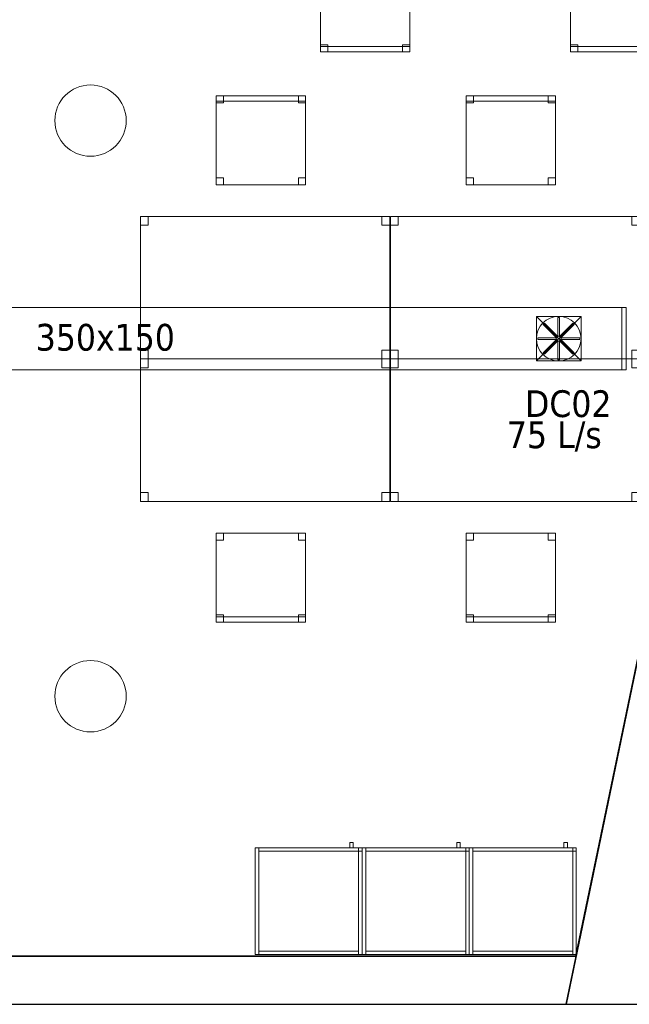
# Model space of a CAD drawing. Header units: metres. Extents: x 397.7 to 427.5, y 12.6 to 28.4.
# Tile 115 of 124: x 420.6 to 424, y 12.8 to 18.4. Entities that reach past the tile are written whole.
import ezdxf

# ---------------------------------------------------------------- set-up
doc = ezdxf.new("R2010")
doc.units = ezdxf.units.M
doc.layers.add('01_SUELOS', color=7, linetype='Continuous', lineweight=25, true_color=0x007f00)
for name, color, linetype, lineweight in [('02_MOBILIARIO', 7, 'Continuous', 18), ('A-COLS-____-MCUT', 7, 'Continuous', 18), ('A-COLS-____-OTLN', 7, 'Continuous', 18), ('A-DETL-____-MBND', 7, 'Continuous', 18), ('A-DETL-GENF-OTLN', 7, 'Continuous', 18), ('A-WALL-____-MCUT', 7, 'Continuous', 25), ('A-WALL-____-OTLN', 7, 'Continuous', 25), ('M-HVAC-CDFF-IDEN', 7, 'Continuous', 30), ('M-HVAC-DUCT-IDEN', 7, 'Continuous', 30), ('M-HVAC-DUCT-OTLN', 7, 'Continuous', 18)]:
    doc.layers.add(name, color=color, linetype=linetype, lineweight=lineweight)
doc.styles.add('Tahoma_2', font='tahoma.ttf', dxfattribs={"height": 0.15})

# ---------------------------------------------------------------- blocks, each defined once
blk = doc.blocks.new('Family - Cadira d_Oficina_P5-151245-08_CLI_AIRE_P5')
at = {"layer": 'A-DETL-____-MBND', "color": 253, "true_color": 0xaaaaaa}
for p, q in [((0, 0), (0, 0.5)), ((0, 0.5), (0.5, 0.5)), ((0, 0.5), (0, 0)), ((0.5, 0.5), (0, 0.5)), ((0, 0.5), (0.04, 0.5)), ((0, 0.46), (0, 0.5)), ((0.04, 0.5), (0, 0.5)), ((0, 0.5), (0, 0.46)), ((0.04, 0.5), (0.04, 0.46)), ((0.04, 0.46), (0.04, 0.5)), ((0.46, 0.5), (0.5, 0.5)), ((0.46, 0.46), (0.46, 0.5)), ((0.5, 0.5), (0.46, 0.5)), ((0.46, 0.5), (0.46, 0.46)), ((0.5, 0.5), (0.5, 0)), ((0.5, 0), (0.5, 0.5)), ((0.5, 0.5), (0.5, 0.46)), ((0.5, 0.46), (0.5, 0.5)), ((0.04, 0.46), (0, 0.46)), ((0, 0.46), (0.04, 0.46)), ((0.5, 0.46), (0.46, 0.46)), ((0.46, 0.46), (0.5, 0.46)), ((0, 0.04), (0.04, 0.04)), ((0, 0), (0, 0.04)), ((0.04, 0.04), (0, 0.04)), ((0, 0.04), (0, 0)), ((0, 0.03), (0.5, 0.03)), ((0, 0), (0, 0.03)), ((0.5, 0.03), (0, 0.03)), ((0, 0.03), (0, 0)), ((0.5, 0), (0, 0)), ((0, 0), (0.5, 0)), ((0.5, 0), (0, 0)), ((0, 0), (0.5, 0)), ((0.04, 0), (0, 0)), ((0, 0), (0.04, 0)), ((0.04, 0.04), (0.04, 0)), ((0.04, 0), (0.04, 0.04)), ((0.46, 0.04), (0.5, 0.04)), ((0.46, 0), (0.46, 0.04)), ((0.5, 0.04), (0.46, 0.04)), ((0.46, 0.04), (0.46, 0)), ((0.5, 0), (0.46, 0)), ((0.5, 0.04), (0.5, 0)), ((0.5, 0), (0.5, 0.04)), ((0.5, 0.03), (0.5, 0)), ((0.5, 0), (0.5, 0.03)), ((0.46, 0), (0.5, 0))]:
    blk.add_line(p, q, dxfattribs=at)
blk = doc.blocks.new('Family - Mur P5-151247-08_CLI_AIRE_P5')
at = {"layer": 'A-WALL-____-MCUT', "color": 253, "true_color": 0xaaaaaa}
for p, q in [((25.4725, 0.27), (0.0535, 0.27)), ((25.4166, 0), (25.4725, 0.27)), ((0, 0), (25.4166, 0))]:
    blk.add_line(p, q, dxfattribs=at)
at = {"layer": 'A-WALL-____-OTLN', "color": 253, "true_color": 0xaaaaaa}
for p, q in [((25.4725, 0.27), (0.0535, 0.27)), ((25.4166, 0), (25.4725, 0.27)), ((0, 0), (25.4166, 0))]:
    blk.add_line(p, q, dxfattribs=at)
at = {"layer": 'A-WALL-____-OTLN', "color": 253, "lineweight": 18, "true_color": 0xaaaaaa}
blk.add_line((0, 0), (25.4166, 0), dxfattribs=at)
blk = doc.blocks.new('Family - Cadira d_Oficina_P5-151278-08_CLI_AIRE_P5')
at = {"layer": 'A-DETL-____-MBND', "color": 253, "true_color": 0xaaaaaa}
for p, q in [((0, 0.47), (0, 0.5)), ((0, 0.5), (0.5, 0.5)), ((0, 0.5), (0, 0.47)), ((0.5, 0.5), (0, 0.5)), ((0, 0.46), (0, 0.5)), ((0, 0.5), (0.04, 0.5)), ((0, 0.5), (0, 0.46)), ((0.04, 0.5), (0, 0.5)), ((0, 0), (0, 0.5)), ((0, 0.5), (0.5, 0.5)), ((0.5, 0.5), (0, 0.5)), ((0, 0.5), (0, 0)), ((0.04, 0.5), (0.04, 0.46)), ((0.04, 0.46), (0.04, 0.5)), ((0.46, 0.46), (0.46, 0.5)), ((0.46, 0.5), (0.5, 0.5)), ((0.46, 0.5), (0.46, 0.46)), ((0.5, 0.5), (0.46, 0.5)), ((0.5, 0.5), (0.5, 0.47)), ((0.5, 0.47), (0.5, 0.5)), ((0.5, 0.5), (0.5, 0)), ((0.5, 0), (0.5, 0.5)), ((0.5, 0.5), (0.5, 0.46)), ((0.5, 0.46), (0.5, 0.5)), ((0.5, 0.47), (0, 0.47)), ((0, 0.47), (0.5, 0.47)), ((0.04, 0.46), (0, 0.46)), ((0, 0.46), (0.04, 0.46)), ((0.5, 0.46), (0.46, 0.46)), ((0.46, 0.46), (0.5, 0.46)), ((0, 0), (0, 0.04)), ((0, 0.04), (0.04, 0.04)), ((0, 0.04), (0, 0)), ((0.04, 0.04), (0, 0.04)), ((0.5, 0), (0, 0)), ((0.04, 0), (0, 0)), ((0, 0), (0.04, 0)), ((0.04, 0.04), (0.04, 0)), ((0.04, 0), (0.04, 0.04)), ((0.46, 0), (0.46, 0.04)), ((0.46, 0.04), (0.5, 0.04)), ((0.46, 0.04), (0.46, 0)), ((0.5, 0.04), (0.46, 0.04)), ((0.5, 0), (0.46, 0)), ((0.46, 0), (0.5, 0)), ((0.5, 0.04), (0.5, 0)), ((0.5, 0), (0.5, 0.04)), ((0, 0), (0.5, 0))]:
    blk.add_line(p, q, dxfattribs=at)
blk = doc.blocks.new('Family - Taula 140X80_P5-151301-08_CLI_AIRE_P5')
at = {"layer": 'A-DETL-____-MBND', "color": 253, "true_color": 0xaaaaaa}
for p, q in [((0, 0.8001), (0.0437, 0.8001)), ((0, 0.7501), (0, 0.8001)), ((0.0437, 0.8001), (0, 0.8001)), ((0, 0.8001), (0, 0.7501)), ((0, 0.8001), (1.3973, 0.8001)), ((0, 0), (0, 0.8001)), ((1.3973, 0.8001), (0, 0.8001)), ((0, 0.8001), (0, 0)), ((0.0437, 0.8001), (0.0437, 0.7501)), ((0.0437, 0.7501), (0.0437, 0.8001)), ((1.3536, 0.8001), (1.3973, 0.8001)), ((1.3536, 0.7501), (1.3536, 0.8001)), ((1.3973, 0.8001), (1.3536, 0.8001)), ((1.3536, 0.8001), (1.3536, 0.7501)), ((1.3973, 0.8001), (1.3973, 0.7501)), ((1.3973, 0.7501), (1.3973, 0.8001)), ((1.3973, 0.8001), (1.3973, 0)), ((1.3973, 0), (1.3973, 0.8001)), ((0.0437, 0.7501), (0, 0.7501)), ((0, 0.7501), (0.0437, 0.7501)), ((1.3973, 0.7501), (1.3536, 0.7501)), ((1.3536, 0.7501), (1.3973, 0.7501)), ((0, 0.05), (0.0437, 0.05)), ((0, 0), (0, 0.05)), ((0.0437, 0.05), (0, 0.05)), ((0, 0.05), (0, 0)), ((0.0437, 0), (0, 0)), ((0, 0), (0.0437, 0)), ((0, 0), (1.3973, 0)), ((0.0437, 0.05), (0.0437, 0)), ((0.0437, 0), (0.0437, 0.05)), ((1.3536, 0.05), (1.3973, 0.05)), ((1.3536, 0), (1.3536, 0.05)), ((1.3973, 0.05), (1.3536, 0.05)), ((1.3536, 0.05), (1.3536, 0)), ((1.3973, 0), (1.3536, 0)), ((1.3536, 0), (1.3973, 0)), ((1.3973, 0.05), (1.3973, 0)), ((1.3973, 0), (1.3973, 0.05)), ((1.3973, 0), (0, 0))]:
    blk.add_line(p, q, dxfattribs=at)
blk = doc.blocks.new('Family - Cadira d_Oficina_P5-151303-08_CLI_AIRE_P5')
at = {"layer": 'A-DETL-____-MBND', "color": 253, "true_color": 0xaaaaaa}
for p, q in [((0, 0.5), (0.04, 0.5)), ((0, 0.46), (0, 0.5)), ((0.04, 0.5), (0, 0.5)), ((0, 0.5), (0, 0.46)), ((0, 0), (0, 0.5)), ((0, 0.5), (0.5, 0.5)), ((0, 0.5), (0, 0)), ((0.5, 0.5), (0, 0.5)), ((0.04, 0.5), (0.04, 0.46)), ((0.04, 0.46), (0.04, 0.5)), ((0.46, 0.5), (0.5, 0.5)), ((0.46, 0.46), (0.46, 0.5)), ((0.5, 0.5), (0.46, 0.5)), ((0.46, 0.5), (0.46, 0.46)), ((0.5, 0.5), (0.5, 0.46)), ((0.5, 0.46), (0.5, 0.5)), ((0.5, 0.5), (0.5, 0)), ((0.5, 0), (0.5, 0.5)), ((0.04, 0.46), (0, 0.46)), ((0, 0.46), (0.04, 0.46)), ((0.5, 0.46), (0.46, 0.46)), ((0.46, 0.46), (0.5, 0.46)), ((0, 0.04), (0.04, 0.04)), ((0, 0), (0, 0.04)), ((0.04, 0.04), (0, 0.04)), ((0, 0.04), (0, 0)), ((0, 0.03), (0.5, 0.03)), ((0, 0), (0, 0.03)), ((0.5, 0.03), (0, 0.03)), ((0, 0.03), (0, 0)), ((0.04, 0), (0, 0)), ((0, 0), (0.04, 0)), ((0.5, 0), (0, 0)), ((0, 0), (0.5, 0)), ((0.5, 0), (0, 0)), ((0, 0), (0.5, 0)), ((0.04, 0.04), (0.04, 0)), ((0.04, 0), (0.04, 0.04)), ((0.46, 0.04), (0.5, 0.04)), ((0.46, 0), (0.46, 0.04)), ((0.5, 0.04), (0.46, 0.04)), ((0.46, 0.04), (0.46, 0)), ((0.46, 0), (0.5, 0)), ((0.5, 0.04), (0.5, 0)), ((0.5, 0), (0.5, 0.04)), ((0.5, 0.03), (0.5, 0)), ((0.5, 0), (0.5, 0.03)), ((0.5, 0), (0.46, 0))]:
    blk.add_line(p, q, dxfattribs=at)
blk = doc.blocks.new('Family - Façana sur-est P5-151323-08_CLI_AIRE_P5')
at = {"layer": 'A-WALL-____-MCUT', "color": 253, "true_color": 0xaaaaaa}
for p, q in [((1.7018, 0.62), (-0.1284, 0.62)), ((-0.1284, 0.62), (0, 0))]:
    blk.add_line(p, q, dxfattribs=at)
at = {"layer": 'A-WALL-____-OTLN', "color": 253, "true_color": 0xaaaaaa}
for p, q in [((5.8626, 0.62), (-0.1284, 0.62)), ((-0.1284, 0.62), (0, 0))]:
    blk.add_line(p, q, dxfattribs=at)
blk = doc.blocks.new('Family - Taula 140X80_P5-151368-08_CLI_AIRE_P5')
at = {"layer": 'A-DETL-____-MBND', "color": 253, "true_color": 0xaaaaaa}
for p, q in [((0, 0), (0, 0.8001)), ((0, 0.8001), (1.3973, 0.8001)), ((1.3973, 0.8001), (0, 0.8001)), ((0, 0.8001), (0, 0)), ((0, 0.7501), (0, 0.8001)), ((0, 0.8001), (0.0437, 0.8001)), ((0.0437, 0.8001), (0, 0.8001)), ((0, 0.8001), (0, 0.7501)), ((0.0437, 0.8001), (0.0437, 0.7501)), ((0.0437, 0.7501), (0.0437, 0.8001)), ((1.3536, 0.7501), (1.3536, 0.8001)), ((1.3536, 0.8001), (1.3973, 0.8001)), ((1.3973, 0.8001), (1.3536, 0.8001)), ((1.3536, 0.8001), (1.3536, 0.7501)), ((1.3973, 0.8001), (1.3973, 0.7501)), ((1.3973, 0.7501), (1.3973, 0.8001)), ((1.3973, 0.8001), (1.3973, 0)), ((1.3973, 0), (1.3973, 0.8001)), ((0.0437, 0.7501), (0, 0.7501)), ((0, 0.7501), (0.0437, 0.7501)), ((1.3973, 0.7501), (1.3536, 0.7501)), ((1.3536, 0.7501), (1.3973, 0.7501)), ((0, 0), (0, 0.05)), ((0, 0.05), (0.0437, 0.05)), ((0.0437, 0.05), (0, 0.05)), ((0, 0.05), (0, 0)), ((1.3973, 0), (0, 0)), ((0, 0), (1.3973, 0)), ((0.0437, 0), (0, 0)), ((0, 0), (0.0437, 0)), ((0.0437, 0.05), (0.0437, 0)), ((0.0437, 0), (0.0437, 0.05)), ((1.3536, 0), (1.3536, 0.05)), ((1.3536, 0.05), (1.3973, 0.05)), ((1.3973, 0.05), (1.3536, 0.05)), ((1.3536, 0.05), (1.3536, 0)), ((1.3973, 0), (1.3536, 0)), ((1.3536, 0), (1.3973, 0)), ((1.3973, 0.05), (1.3973, 0)), ((1.3973, 0), (1.3973, 0.05))]:
    blk.add_line(p, q, dxfattribs=at)
blk = doc.blocks.new('Family - Taula 140X80_P5-151380-08_CLI_AIRE_P5')
at = {"layer": 'A-DETL-____-MBND', "color": 253, "true_color": 0xaaaaaa}
for p, q in [((0, 0.8001), (1.3973, 0.8001)), ((0, 0), (0, 0.8001)), ((1.3973, 0.8001), (0, 0.8001)), ((0, 0.8001), (0, 0)), ((0, 0.8001), (0.0437, 0.8001)), ((0, 0.7501), (0, 0.8001)), ((0.0437, 0.8001), (0, 0.8001)), ((0, 0.8001), (0, 0.7501)), ((0.0437, 0.8001), (0.0437, 0.7501)), ((0.0437, 0.7501), (0.0437, 0.8001)), ((1.3536, 0.8001), (1.3973, 0.8001)), ((1.3536, 0.7501), (1.3536, 0.8001)), ((1.3973, 0.8001), (1.3536, 0.8001)), ((1.3536, 0.8001), (1.3536, 0.7501)), ((1.3973, 0.8001), (1.3973, 0)), ((1.3973, 0), (1.3973, 0.8001)), ((1.3973, 0.8001), (1.3973, 0.7501)), ((1.3973, 0.7501), (1.3973, 0.8001)), ((0.0437, 0.7501), (0, 0.7501)), ((0, 0.7501), (0.0437, 0.7501)), ((1.3973, 0.7501), (1.3536, 0.7501)), ((1.3536, 0.7501), (1.3973, 0.7501)), ((0, 0.05), (0.0437, 0.05)), ((0, 0), (0, 0.05)), ((0.0437, 0.05), (0, 0.05)), ((0, 0.05), (0, 0)), ((0.0437, 0), (0, 0)), ((0, 0), (0.0437, 0)), ((0, 0), (1.3973, 0)), ((0.0437, 0.05), (0.0437, 0)), ((0.0437, 0), (0.0437, 0.05)), ((1.3536, 0.05), (1.3973, 0.05)), ((1.3536, 0), (1.3536, 0.05)), ((1.3973, 0.05), (1.3536, 0.05)), ((1.3536, 0.05), (1.3536, 0)), ((1.3973, 0), (1.3536, 0)), ((1.3536, 0), (1.3973, 0)), ((1.3973, 0.05), (1.3973, 0)), ((1.3973, 0), (1.3973, 0.05)), ((1.3973, 0), (0, 0))]:
    blk.add_line(p, q, dxfattribs=at)
blk = doc.blocks.new('Family - Cadira d_Oficina_P5-151424-08_CLI_AIRE_P5')
at = {"layer": 'A-DETL-____-MBND', "color": 253, "true_color": 0xaaaaaa}
for p, q in [((0, 0), (0, 0.5)), ((0, 0.5), (0.5, 0.5)), ((0, 0.5), (0, 0)), ((0.5, 0.5), (0, 0.5)), ((0, 0.5), (0.04, 0.5)), ((0, 0.46), (0, 0.5)), ((0.04, 0.5), (0, 0.5)), ((0, 0.5), (0, 0.46)), ((0.04, 0.5), (0.04, 0.46)), ((0.04, 0.46), (0.04, 0.5)), ((0.46, 0.5), (0.5, 0.5)), ((0.46, 0.46), (0.46, 0.5)), ((0.5, 0.5), (0.46, 0.5)), ((0.46, 0.5), (0.46, 0.46)), ((0.5, 0.5), (0.5, 0.46)), ((0.5, 0.46), (0.5, 0.5)), ((0.5, 0.5), (0.5, 0)), ((0.5, 0), (0.5, 0.5)), ((0.04, 0.46), (0, 0.46)), ((0, 0.46), (0.04, 0.46)), ((0.5, 0.46), (0.46, 0.46)), ((0.46, 0.46), (0.5, 0.46)), ((0, 0.04), (0.04, 0.04)), ((0, 0), (0, 0.04)), ((0.04, 0.04), (0, 0.04)), ((0, 0.04), (0, 0)), ((0, 0.03), (0.5, 0.03)), ((0, 0), (0, 0.03)), ((0.5, 0.03), (0, 0.03)), ((0, 0.03), (0, 0)), ((0.04, 0), (0, 0)), ((0, 0), (0.04, 0)), ((0.5, 0), (0, 0)), ((0, 0), (0.5, 0)), ((0.5, 0), (0, 0)), ((0, 0), (0.5, 0)), ((0.04, 0.04), (0.04, 0)), ((0.04, 0), (0.04, 0.04)), ((0.46, 0.04), (0.5, 0.04)), ((0.46, 0), (0.46, 0.04)), ((0.5, 0.04), (0.46, 0.04)), ((0.46, 0.04), (0.46, 0)), ((0.5, 0), (0.46, 0)), ((0.5, 0.04), (0.5, 0)), ((0.5, 0), (0.5, 0.04)), ((0.5, 0.03), (0.5, 0)), ((0.5, 0), (0.5, 0.03)), ((0.46, 0), (0.5, 0))]:
    blk.add_line(p, q, dxfattribs=at)
blk = doc.blocks.new('Family - Armai 60x60x60_P5-151428-08_CLI_AIRE_P5')
at = {"layer": 'A-DETL-____-MBND', "color": 253, "true_color": 0xaaaaaa}
for p, q in [((0.53, 0.6), (0.53, 0.63)), ((0.53, 0.63), (0.53, 0.6)), ((0.53, 0.63), (0.55, 0.63)), ((0.55, 0.63), (0.53, 0.63)), ((0.55, 0.63), (0.55, 0.6)), ((0.55, 0.63), (0.55, 0.6)), ((0, 0.6), (0.6, 0.6)), ((0.6, 0.6), (0, 0.6)), ((0, 0), (0, 0.6)), ((0, 0.6), (0, 0)), ((0, 0.6), (0.6, 0.6)), ((0.6, 0.6), (0, 0.6)), ((0, 0), (0, 0.6)), ((0, 0.6), (0, 0)), ((0, 0.6), (0.02, 0.6)), ((0.02, 0.6), (0, 0.6)), ((0, 0), (0, 0.6)), ((0, 0.6), (0, 0)), ((0.02, 0.6), (0.02, 0)), ((0.02, 0), (0.02, 0.6)), ((0.02, 0.58), (0.02, 0.6)), ((0.02, 0.6), (0.02, 0.58)), ((0.02, 0.6), (0.58, 0.6)), ((0.58, 0.6), (0.02, 0.6)), ((0.58, 0.58), (0.02, 0.58)), ((0.02, 0.58), (0.58, 0.58)), ((0.55, 0.6), (0.53, 0.6)), ((0.53, 0.6), (0.55, 0.6)), ((0.58, 0.58), (0.58, 0.6)), ((0.58, 0.6), (0.6, 0.6)), ((0.58, 0.58), (0.58, 0.6)), ((0.6, 0.6), (0.58, 0.6)), ((0.58, 0.6), (0.6, 0.6)), ((0.6, 0.6), (0.58, 0.6)), ((0.58, 0), (0.58, 0.6)), ((0.58, 0.6), (0.58, 0)), ((0.58, 0.6), (0.58, 0.58)), ((0.58, 0.6), (0.58, 0.58)), ((0.6, 0.58), (0.58, 0.58)), ((0.58, 0.58), (0.6, 0.58)), ((0.6, 0.6), (0.6, 0)), ((0.6, 0), (0.6, 0.6)), ((0.6, 0.58), (0.6, 0.6)), ((0.6, 0.6), (0.6, 0.58)), ((0.6, 0.6), (0.6, 0)), ((0.6, 0), (0.6, 0.6)), ((0.6, 0.6), (0.6, 0)), ((0.6, 0), (0.6, 0.6)), ((0.6, 0), (0, 0)), ((0, 0), (0.6, 0)), ((0.6, 0), (0, 0)), ((0, 0), (0.6, 0)), ((0.02, 0), (0, 0)), ((0.02, 0), (0, 0)), ((0.02, 0), (0.02, 0.02)), ((0.02, 0.02), (0.02, 0)), ((0.02, 0.02), (0.58, 0.02)), ((0.58, 0.02), (0.02, 0.02)), ((0.58, 0), (0.02, 0)), ((0.02, 0), (0.58, 0)), ((0.58, 0.02), (0.58, 0)), ((0.58, 0.02), (0.58, 0)), ((0.6, 0), (0.58, 0)), ((0.6, 0), (0.58, 0))]:
    blk.add_line(p, q, dxfattribs=at)
blk = doc.blocks.new('Family - Taula 140X80_P5-151452-08_CLI_AIRE_P5')
at = {"layer": 'A-DETL-____-MBND', "color": 253, "true_color": 0xaaaaaa}
for p, q in [((0, 0), (0, 0.8001)), ((0, 0.8001), (1.3973, 0.8001)), ((1.3973, 0.8001), (0, 0.8001)), ((0, 0.8001), (0, 0)), ((0, 0.7501), (0, 0.8001)), ((0, 0.8001), (0.0437, 0.8001)), ((0.0437, 0.8001), (0, 0.8001)), ((0, 0.8001), (0, 0.7501)), ((0.0437, 0.8001), (0.0437, 0.7501)), ((0.0437, 0.7501), (0.0437, 0.8001)), ((1.3536, 0.7501), (1.3536, 0.8001)), ((1.3536, 0.8001), (1.3973, 0.8001)), ((1.3973, 0.8001), (1.3536, 0.8001)), ((1.3536, 0.8001), (1.3536, 0.7501)), ((1.3973, 0.8001), (1.3973, 0.7501)), ((1.3973, 0.7501), (1.3973, 0.8001)), ((1.3973, 0.8001), (1.3973, 0)), ((1.3973, 0), (1.3973, 0.8001)), ((0.0437, 0.7501), (0, 0.7501)), ((0, 0.7501), (0.0437, 0.7501)), ((1.3973, 0.7501), (1.3536, 0.7501)), ((1.3536, 0.7501), (1.3973, 0.7501)), ((0, 0), (0, 0.05)), ((0, 0.05), (0.0437, 0.05)), ((0.0437, 0.05), (0, 0.05)), ((0, 0.05), (0, 0)), ((1.3973, 0), (0, 0)), ((0, 0), (1.3973, 0)), ((0.0437, 0), (0, 0)), ((0, 0), (0.0437, 0)), ((0.0437, 0.05), (0.0437, 0)), ((0.0437, 0), (0.0437, 0.05)), ((1.3536, 0), (1.3536, 0.05)), ((1.3536, 0.05), (1.3973, 0.05)), ((1.3973, 0.05), (1.3536, 0.05)), ((1.3536, 0.05), (1.3536, 0)), ((1.3973, 0), (1.3536, 0)), ((1.3536, 0), (1.3973, 0)), ((1.3973, 0.05), (1.3973, 0)), ((1.3973, 0), (1.3973, 0.05))]:
    blk.add_line(p, q, dxfattribs=at)
blk = doc.blocks.new('Family - Pilar P5-151517-08_CLI_AIRE_P5')
at = {"layer": 'A-COLS-____-MCUT', "color": 253, "true_color": 0xaaaaaa}
for start, end in [(360, 180), (180, 360)]:
    blk.add_arc((0.2, 0.2), 0.2, start, end, dxfattribs=at)
at = {"layer": 'A-COLS-____-OTLN', "color": 253, "true_color": 0xaaaaaa}
for start, end in [(360, 180), (180, 360)]:
    blk.add_arc((0.2, 0.2), 0.2, start, end, dxfattribs=at)
blk = doc.blocks.new('Family - Cadira d_Oficina_P5-151540-08_CLI_AIRE_P5')
at = {"layer": 'A-DETL-____-MBND', "color": 253, "true_color": 0xaaaaaa}
for p, q in [((0, 0.5), (0.04, 0.5)), ((0, 0.46), (0, 0.5)), ((0.04, 0.5), (0, 0.5)), ((0, 0.5), (0, 0.46)), ((0, 0), (0, 0.5)), ((0, 0.5), (0.5, 0.5)), ((0, 0.5), (0, 0)), ((0.5, 0.5), (0, 0.5)), ((0.04, 0.5), (0.04, 0.46)), ((0.04, 0.46), (0.04, 0.5)), ((0.46, 0.5), (0.5, 0.5)), ((0.46, 0.46), (0.46, 0.5)), ((0.5, 0.5), (0.46, 0.5)), ((0.46, 0.5), (0.46, 0.46)), ((0.5, 0.5), (0.5, 0.46)), ((0.5, 0.46), (0.5, 0.5)), ((0.5, 0.5), (0.5, 0)), ((0.5, 0), (0.5, 0.5)), ((0.04, 0.46), (0, 0.46)), ((0, 0.46), (0.04, 0.46)), ((0.5, 0.46), (0.46, 0.46)), ((0.46, 0.46), (0.5, 0.46)), ((0, 0.04), (0.04, 0.04)), ((0, 0), (0, 0.04)), ((0.04, 0.04), (0, 0.04)), ((0, 0.04), (0, 0)), ((0, 0.03), (0.5, 0.03)), ((0, 0), (0, 0.03)), ((0.5, 0.03), (0, 0.03)), ((0, 0.03), (0, 0)), ((0.04, 0), (0, 0)), ((0, 0), (0.04, 0)), ((0.5, 0), (0, 0)), ((0, 0), (0.5, 0)), ((0.5, 0), (0, 0)), ((0, 0), (0.5, 0)), ((0.04, 0.04), (0.04, 0)), ((0.04, 0), (0.04, 0.04)), ((0.46, 0.04), (0.5, 0.04)), ((0.46, 0), (0.46, 0.04)), ((0.5, 0.04), (0.46, 0.04)), ((0.46, 0.04), (0.46, 0)), ((0.46, 0), (0.5, 0)), ((0.5, 0.04), (0.5, 0)), ((0.5, 0), (0.5, 0.04)), ((0.5, 0.03), (0.5, 0)), ((0.5, 0), (0.5, 0.03)), ((0.5, 0), (0.46, 0))]:
    blk.add_line(p, q, dxfattribs=at)
blk = doc.blocks.new('Family - Cadira d_Oficina_P5-151698-08_CLI_AIRE_P5')
at = {"layer": 'A-DETL-____-MBND', "color": 253, "true_color": 0xaaaaaa}
for p, q in [((0, 0.46), (0, 0.5)), ((0, 0.5), (0.04, 0.5)), ((0, 0.5), (0, 0.46)), ((0.04, 0.5), (0, 0.5)), ((0, 0), (0, 0.5)), ((0, 0.5), (0.5, 0.5)), ((0.5, 0.5), (0, 0.5)), ((0, 0.5), (0, 0)), ((0, 0.47), (0, 0.5)), ((0, 0.5), (0.5, 0.5)), ((0, 0.5), (0, 0.47)), ((0.5, 0.5), (0, 0.5)), ((0.04, 0.5), (0.04, 0.46)), ((0.04, 0.46), (0.04, 0.5)), ((0.46, 0.46), (0.46, 0.5)), ((0.46, 0.5), (0.5, 0.5)), ((0.46, 0.5), (0.46, 0.46)), ((0.5, 0.5), (0.46, 0.5)), ((0.5, 0.5), (0.5, 0)), ((0.5, 0), (0.5, 0.5)), ((0.5, 0.5), (0.5, 0.47)), ((0.5, 0.47), (0.5, 0.5)), ((0.5, 0.5), (0.5, 0.46)), ((0.5, 0.46), (0.5, 0.5)), ((0.5, 0.47), (0, 0.47)), ((0, 0.47), (0.5, 0.47)), ((0.04, 0.46), (0, 0.46)), ((0, 0.46), (0.04, 0.46)), ((0.5, 0.46), (0.46, 0.46)), ((0.46, 0.46), (0.5, 0.46)), ((0, 0), (0, 0.04)), ((0, 0.04), (0.04, 0.04)), ((0, 0.04), (0, 0)), ((0.04, 0.04), (0, 0.04)), ((0.5, 0), (0, 0)), ((0.04, 0), (0, 0)), ((0, 0), (0.04, 0)), ((0.04, 0.04), (0.04, 0)), ((0.04, 0), (0.04, 0.04)), ((0.46, 0), (0.46, 0.04)), ((0.46, 0.04), (0.5, 0.04)), ((0.46, 0.04), (0.46, 0)), ((0.5, 0.04), (0.46, 0.04)), ((0.5, 0), (0.46, 0)), ((0.46, 0), (0.5, 0)), ((0.5, 0.04), (0.5, 0)), ((0.5, 0), (0.5, 0.04)), ((0, 0), (0.5, 0))]:
    blk.add_line(p, q, dxfattribs=at)
blk = doc.blocks.new('Family - Paviment P5-151720-08_CLI_AIRE_P5')
at = {"layer": '01_SUELOS', "color": 9, "true_color": 0xaad4aa}
for p, q in [((25.4182, 0), (28.518, 14.9576)), ((28.518, 14.9576), (25.4182, 0)), ((0, 0), (25.4182, 0)), ((25.4182, 0), (0, 0))]:
    blk.add_line(p, q, dxfattribs=at)
blk = doc.blocks.new('Family - Armai 60x60x60_P5-151775-08_CLI_AIRE_P5')
at = {"layer": 'A-DETL-____-MBND', "color": 253, "true_color": 0xaaaaaa}
for p, q in [((0.53, 0.6), (0.53, 0.63)), ((0.53, 0.63), (0.53, 0.6)), ((0.53, 0.63), (0.55, 0.63)), ((0.55, 0.63), (0.53, 0.63)), ((0.55, 0.63), (0.55, 0.6)), ((0.55, 0.63), (0.55, 0.6)), ((0, 0.6), (0.6, 0.6)), ((0.6, 0.6), (0, 0.6)), ((0, 0), (0, 0.6)), ((0, 0.6), (0, 0)), ((0, 0.6), (0.6, 0.6)), ((0.6, 0.6), (0, 0.6)), ((0, 0), (0, 0.6)), ((0, 0.6), (0, 0)), ((0, 0.6), (0.02, 0.6)), ((0.02, 0.6), (0, 0.6)), ((0, 0), (0, 0.6)), ((0, 0.6), (0, 0)), ((0.02, 0.58), (0.02, 0.6)), ((0.02, 0.6), (0.02, 0.58)), ((0.02, 0.6), (0.58, 0.6)), ((0.58, 0.6), (0.02, 0.6)), ((0.02, 0.6), (0.02, 0)), ((0.02, 0), (0.02, 0.6)), ((0.58, 0.58), (0.02, 0.58)), ((0.02, 0.58), (0.58, 0.58)), ((0.55, 0.6), (0.53, 0.6)), ((0.53, 0.6), (0.55, 0.6)), ((0.58, 0.6), (0.58, 0.58)), ((0.58, 0.6), (0.58, 0.58)), ((0.58, 0.6), (0.6, 0.6)), ((0.6, 0.6), (0.58, 0.6)), ((0.58, 0), (0.58, 0.6)), ((0.58, 0.6), (0.58, 0)), ((0.58, 0.58), (0.58, 0.6)), ((0.58, 0.6), (0.6, 0.6)), ((0.58, 0.58), (0.58, 0.6)), ((0.6, 0.6), (0.58, 0.6)), ((0.6, 0.58), (0.58, 0.58)), ((0.58, 0.58), (0.6, 0.58)), ((0.6, 0.6), (0.6, 0)), ((0.6, 0), (0.6, 0.6)), ((0.6, 0.6), (0.6, 0)), ((0.6, 0), (0.6, 0.6)), ((0.6, 0.6), (0.6, 0)), ((0.6, 0), (0.6, 0.6)), ((0.6, 0.58), (0.6, 0.6)), ((0.6, 0.6), (0.6, 0.58)), ((0.6, 0), (0, 0)), ((0, 0), (0.6, 0)), ((0.6, 0), (0, 0)), ((0, 0), (0.6, 0)), ((0.02, 0), (0, 0)), ((0.02, 0), (0, 0)), ((0.02, 0), (0.02, 0.02)), ((0.02, 0.02), (0.02, 0)), ((0.02, 0.02), (0.58, 0.02)), ((0.58, 0.02), (0.02, 0.02)), ((0.58, 0), (0.02, 0)), ((0.02, 0), (0.58, 0)), ((0.58, 0.02), (0.58, 0)), ((0.58, 0.02), (0.58, 0)), ((0.6, 0), (0.58, 0)), ((0.6, 0), (0.58, 0))]:
    blk.add_line(p, q, dxfattribs=at)
blk = doc.blocks.new('Family - Armai 60x60x60_P5-151794-08_CLI_AIRE_P5')
at = {"layer": 'A-DETL-____-MBND', "color": 253, "true_color": 0xaaaaaa}
for p, q in [((0.53, 0.6), (0.53, 0.63)), ((0.53, 0.63), (0.53, 0.6)), ((0.53, 0.63), (0.55, 0.63)), ((0.55, 0.63), (0.53, 0.63)), ((0.55, 0.63), (0.55, 0.6)), ((0.55, 0.63), (0.55, 0.6)), ((0, 0.6), (0.6, 0.6)), ((0.6, 0.6), (0, 0.6)), ((0, 0), (0, 0.6)), ((0, 0.6), (0, 0)), ((0, 0.6), (0.6, 0.6)), ((0.6, 0.6), (0, 0.6)), ((0, 0), (0, 0.6)), ((0, 0.6), (0, 0)), ((0, 0.6), (0.02, 0.6)), ((0.02, 0.6), (0, 0.6)), ((0, 0), (0, 0.6)), ((0, 0.6), (0, 0)), ((0.02, 0.58), (0.02, 0.6)), ((0.02, 0.6), (0.02, 0.58)), ((0.02, 0.6), (0.58, 0.6)), ((0.58, 0.6), (0.02, 0.6)), ((0.02, 0.6), (0.02, 0)), ((0.02, 0), (0.02, 0.6)), ((0.58, 0.58), (0.02, 0.58)), ((0.02, 0.58), (0.58, 0.58)), ((0.55, 0.6), (0.53, 0.6)), ((0.53, 0.6), (0.55, 0.6)), ((0.58, 0.58), (0.58, 0.6)), ((0.58, 0.6), (0.6, 0.6)), ((0.58, 0.58), (0.58, 0.6)), ((0.6, 0.6), (0.58, 0.6)), ((0.58, 0.6), (0.6, 0.6)), ((0.6, 0.6), (0.58, 0.6)), ((0.58, 0), (0.58, 0.6)), ((0.58, 0.6), (0.58, 0)), ((0.58, 0.6), (0.58, 0.58)), ((0.58, 0.6), (0.58, 0.58)), ((0.6, 0.58), (0.58, 0.58)), ((0.58, 0.58), (0.6, 0.58)), ((0.6, 0.58), (0.6, 0.6)), ((0.6, 0.6), (0.6, 0.58)), ((0.6, 0.6), (0.6, 0)), ((0.6, 0), (0.6, 0.6)), ((0.6, 0.6), (0.6, 0)), ((0.6, 0), (0.6, 0.6)), ((0.6, 0.6), (0.6, 0)), ((0.6, 0), (0.6, 0.6)), ((0.6, 0), (0, 0)), ((0, 0), (0.6, 0)), ((0.6, 0), (0, 0)), ((0, 0), (0.6, 0)), ((0.02, 0), (0, 0)), ((0.02, 0), (0, 0)), ((0.02, 0), (0.02, 0.02)), ((0.02, 0.02), (0.02, 0)), ((0.02, 0.02), (0.58, 0.02)), ((0.58, 0.02), (0.02, 0.02)), ((0.58, 0), (0.02, 0)), ((0.02, 0), (0.58, 0)), ((0.58, 0.02), (0.58, 0)), ((0.58, 0.02), (0.58, 0)), ((0.6, 0), (0.58, 0)), ((0.6, 0), (0.58, 0))]:
    blk.add_line(p, q, dxfattribs=at)
blk = doc.blocks.new('Family - Armai 60x60x60_P5-151886-08_CLI_AIRE_P5')
at = {"layer": 'A-DETL-____-MBND', "color": 253, "true_color": 0xaaaaaa}
for p, q in [((0.53, 0.6), (0.53, 0.63)), ((0.53, 0.63), (0.53, 0.6)), ((0.53, 0.63), (0.55, 0.63)), ((0.55, 0.63), (0.53, 0.63)), ((0.55, 0.63), (0.55, 0.6)), ((0.55, 0.63), (0.55, 0.6)), ((0, 0.6), (0.6, 0.6)), ((0.6, 0.6), (0, 0.6)), ((0, 0), (0, 0.6)), ((0, 0.6), (0, 0)), ((0, 0.6), (0.6, 0.6)), ((0.6, 0.6), (0, 0.6)), ((0, 0), (0, 0.6)), ((0, 0.6), (0, 0)), ((0, 0.6), (0.02, 0.6)), ((0.02, 0.6), (0, 0.6)), ((0, 0), (0, 0.6)), ((0, 0.6), (0, 0)), ((0.02, 0.58), (0.02, 0.6)), ((0.02, 0.6), (0.02, 0.58)), ((0.02, 0.6), (0.58, 0.6)), ((0.58, 0.6), (0.02, 0.6)), ((0.02, 0.6), (0.02, 0)), ((0.02, 0), (0.02, 0.6)), ((0.58, 0.58), (0.02, 0.58)), ((0.02, 0.58), (0.58, 0.58)), ((0.55, 0.6), (0.53, 0.6)), ((0.53, 0.6), (0.55, 0.6)), ((0.58, 0.6), (0.58, 0.58)), ((0.58, 0.6), (0.58, 0.58)), ((0.58, 0.6), (0.6, 0.6)), ((0.6, 0.6), (0.58, 0.6)), ((0.58, 0), (0.58, 0.6)), ((0.58, 0.6), (0.58, 0)), ((0.58, 0.58), (0.58, 0.6)), ((0.58, 0.6), (0.6, 0.6)), ((0.58, 0.58), (0.58, 0.6)), ((0.6, 0.6), (0.58, 0.6)), ((0.6, 0.58), (0.58, 0.58)), ((0.58, 0.58), (0.6, 0.58)), ((0.6, 0.6), (0.6, 0)), ((0.6, 0), (0.6, 0.6)), ((0.6, 0.6), (0.6, 0)), ((0.6, 0), (0.6, 0.6)), ((0.6, 0.6), (0.6, 0)), ((0.6, 0), (0.6, 0.6)), ((0.6, 0.58), (0.6, 0.6)), ((0.6, 0.6), (0.6, 0.58)), ((0.6, 0), (0, 0)), ((0, 0), (0.6, 0)), ((0.6, 0), (0, 0)), ((0, 0), (0.6, 0)), ((0.02, 0), (0, 0)), ((0.02, 0), (0, 0)), ((0.02, 0), (0.02, 0.02)), ((0.02, 0.02), (0.02, 0)), ((0.02, 0.02), (0.58, 0.02)), ((0.58, 0.02), (0.02, 0.02)), ((0.58, 0), (0.02, 0)), ((0.02, 0), (0.58, 0)), ((0.58, 0.02), (0.58, 0)), ((0.58, 0.02), (0.58, 0)), ((0.6, 0), (0.58, 0)), ((0.6, 0), (0.58, 0))]:
    blk.add_line(p, q, dxfattribs=at)
blk = doc.blocks.new('Family - Pilar P5-151890-08_CLI_AIRE_P5')
at = {"layer": 'A-COLS-____-MCUT', "color": 253, "true_color": 0xaaaaaa}
for start, end in [(360, 180), (180, 360)]:
    blk.add_arc((0.2, 0.2), 0.2, start, end, dxfattribs=at)
at = {"layer": 'A-COLS-____-OTLN', "color": 253, "true_color": 0xaaaaaa}
for start, end in [(360, 180), (180, 360)]:
    blk.add_arc((0.2, 0.2), 0.2, start, end, dxfattribs=at)
blk = doc.blocks.new('Family - Armai 60x60x60_P5-151907-08_CLI_AIRE_P5')
at = {"layer": 'A-DETL-____-MBND', "color": 253, "true_color": 0xaaaaaa}
for p, q in [((0.53, 0.6), (0.53, 0.63)), ((0.53, 0.63), (0.53, 0.6)), ((0.53, 0.63), (0.55, 0.63)), ((0.55, 0.63), (0.53, 0.63)), ((0.55, 0.63), (0.55, 0.6)), ((0.55, 0.63), (0.55, 0.6)), ((0, 0.6), (0.02, 0.6)), ((0.02, 0.6), (0, 0.6)), ((0, 0), (0, 0.6)), ((0, 0.6), (0, 0)), ((0, 0.6), (0.6, 0.6)), ((0.6, 0.6), (0, 0.6)), ((0, 0), (0, 0.6)), ((0, 0.6), (0, 0)), ((0, 0.6), (0.6, 0.6)), ((0.6, 0.6), (0, 0.6)), ((0, 0), (0, 0.6)), ((0, 0.6), (0, 0)), ((0.02, 0.6), (0.02, 0)), ((0.02, 0), (0.02, 0.6)), ((0.02, 0.58), (0.02, 0.6)), ((0.02, 0.6), (0.02, 0.58)), ((0.02, 0.6), (0.58, 0.6)), ((0.58, 0.6), (0.02, 0.6)), ((0.58, 0.58), (0.02, 0.58)), ((0.02, 0.58), (0.58, 0.58)), ((0.55, 0.6), (0.53, 0.6)), ((0.53, 0.6), (0.55, 0.6)), ((0.58, 0.6), (0.6, 0.6)), ((0.6, 0.6), (0.58, 0.6)), ((0.58, 0), (0.58, 0.6)), ((0.58, 0.6), (0.58, 0)), ((0.58, 0.58), (0.58, 0.6)), ((0.58, 0.6), (0.6, 0.6)), ((0.58, 0.58), (0.58, 0.6)), ((0.6, 0.6), (0.58, 0.6)), ((0.58, 0.6), (0.58, 0.58)), ((0.58, 0.6), (0.58, 0.58)), ((0.6, 0.58), (0.58, 0.58)), ((0.58, 0.58), (0.6, 0.58)), ((0.6, 0.6), (0.6, 0)), ((0.6, 0), (0.6, 0.6)), ((0.6, 0.6), (0.6, 0)), ((0.6, 0), (0.6, 0.6)), ((0.6, 0.6), (0.6, 0)), ((0.6, 0), (0.6, 0.6)), ((0.6, 0.58), (0.6, 0.6)), ((0.6, 0.6), (0.6, 0.58)), ((0.02, 0), (0, 0)), ((0.02, 0), (0, 0)), ((0.6, 0), (0, 0)), ((0, 0), (0.6, 0)), ((0.6, 0), (0, 0)), ((0, 0), (0.6, 0)), ((0.02, 0), (0.02, 0.02)), ((0.02, 0.02), (0.02, 0)), ((0.02, 0.02), (0.58, 0.02)), ((0.58, 0.02), (0.02, 0.02)), ((0.58, 0), (0.02, 0)), ((0.02, 0), (0.58, 0)), ((0.58, 0.02), (0.58, 0)), ((0.58, 0.02), (0.58, 0)), ((0.6, 0), (0.58, 0)), ((0.6, 0), (0.58, 0))]:
    blk.add_line(p, q, dxfattribs=at)
blk = doc.blocks.new('Family - Armai 60x60x60_P5-151948-08_CLI_AIRE_P5')
at = {"layer": 'A-DETL-____-MBND', "color": 253, "true_color": 0xaaaaaa}
for p, q in [((0.53, 0.6), (0.53, 0.63)), ((0.53, 0.63), (0.53, 0.6)), ((0.53, 0.63), (0.55, 0.63)), ((0.55, 0.63), (0.53, 0.63)), ((0.55, 0.63), (0.55, 0.6)), ((0.55, 0.63), (0.55, 0.6)), ((0, 0.6), (0.6, 0.6)), ((0.6, 0.6), (0, 0.6)), ((0, 0), (0, 0.6)), ((0, 0.6), (0, 0)), ((0, 0.6), (0.6, 0.6)), ((0.6, 0.6), (0, 0.6)), ((0, 0), (0, 0.6)), ((0, 0.6), (0, 0)), ((0, 0.6), (0.02, 0.6)), ((0.02, 0.6), (0, 0.6)), ((0, 0), (0, 0.6)), ((0, 0.6), (0, 0)), ((0.02, 0.58), (0.02, 0.6)), ((0.02, 0.6), (0.02, 0.58)), ((0.02, 0.6), (0.58, 0.6)), ((0.58, 0.6), (0.02, 0.6)), ((0.02, 0.6), (0.02, 0)), ((0.02, 0), (0.02, 0.6)), ((0.58, 0.58), (0.02, 0.58)), ((0.02, 0.58), (0.58, 0.58)), ((0.55, 0.6), (0.53, 0.6)), ((0.53, 0.6), (0.55, 0.6)), ((0.58, 0.6), (0.58, 0.58)), ((0.58, 0.6), (0.58, 0.58)), ((0.58, 0.6), (0.6, 0.6)), ((0.6, 0.6), (0.58, 0.6)), ((0.58, 0), (0.58, 0.6)), ((0.58, 0.6), (0.58, 0)), ((0.58, 0.58), (0.58, 0.6)), ((0.58, 0.6), (0.6, 0.6)), ((0.58, 0.58), (0.58, 0.6)), ((0.6, 0.6), (0.58, 0.6)), ((0.6, 0.58), (0.58, 0.58)), ((0.58, 0.58), (0.6, 0.58)), ((0.6, 0.6), (0.6, 0)), ((0.6, 0), (0.6, 0.6)), ((0.6, 0.6), (0.6, 0)), ((0.6, 0), (0.6, 0.6)), ((0.6, 0.6), (0.6, 0)), ((0.6, 0), (0.6, 0.6)), ((0.6, 0.58), (0.6, 0.6)), ((0.6, 0.6), (0.6, 0.58)), ((0.6, 0), (0, 0)), ((0, 0), (0.6, 0)), ((0.6, 0), (0, 0)), ((0, 0), (0.6, 0)), ((0.02, 0), (0, 0)), ((0.02, 0), (0, 0)), ((0.02, 0), (0.02, 0.02)), ((0.02, 0.02), (0.02, 0)), ((0.02, 0.02), (0.58, 0.02)), ((0.58, 0.02), (0.02, 0.02)), ((0.58, 0), (0.02, 0)), ((0.02, 0), (0.58, 0)), ((0.58, 0.02), (0.58, 0)), ((0.58, 0.02), (0.58, 0)), ((0.6, 0), (0.58, 0)), ((0.6, 0), (0.58, 0))]:
    blk.add_line(p, q, dxfattribs=at)
blk = doc.blocks.new('LONDR55-XX_ZZ-ARQ-CAA-M3D-Londres55_ifc-1-08_CLI_AIRE_P5')
at = {"layer": '01_SUELOS', "color": 253, "lineweight": 18, "true_color": 0xaaaaaa}
blk.add_blockref('Family - Paviment P5-151720-08_CLI_AIRE_P5', (398.2952, 13.1106), dxfattribs=at)
at = {"layer": '02_MOBILIARIO', "color": 253, "lineweight": 18, "true_color": 0xaaaaaa}
for name, p in [('Family - Cadira d_Oficina_P5-151245-08_CLI_AIRE_P5', (422.282, 18.1855)), ('Family - Cadira d_Oficina_P5-151424-08_CLI_AIRE_P5', (423.6832, 18.1855)), ('Family - Cadira d_Oficina_P5-151278-08_CLI_AIRE_P5', (421.6971, 17.4389)), ('Family - Cadira d_Oficina_P5-151698-08_CLI_AIRE_P5', (423.0983, 17.4389)), ('Family - Taula 140X80_P5-151301-08_CLI_AIRE_P5', (421.2721, 16.4621)), ('Family - Taula 140X80_P5-151380-08_CLI_AIRE_P5', (422.6733, 16.4621)), ('Family - Taula 140X80_P5-151368-08_CLI_AIRE_P5', (421.2721, 15.662)), ('Family - Taula 140X80_P5-151452-08_CLI_AIRE_P5', (422.6733, 15.662)), ('Family - Cadira d_Oficina_P5-151540-08_CLI_AIRE_P5', (421.6971, 14.9854)), ('Family - Cadira d_Oficina_P5-151303-08_CLI_AIRE_P5', (423.0983, 14.9854)), ('Family - Armai 60x60x60_P5-151794-08_CLI_AIRE_P5', (421.9153, 13.1195)), ('Family - Armai 60x60x60_P5-151948-08_CLI_AIRE_P5', (421.9153, 13.1195)), ('Family - Armai 60x60x60_P5-151428-08_CLI_AIRE_P5', (422.5153, 13.1195)), ('Family - Armai 60x60x60_P5-151907-08_CLI_AIRE_P5', (422.5153, 13.1195)), ('Family - Armai 60x60x60_P5-151775-08_CLI_AIRE_P5', (423.1153, 13.1195)), ('Family - Armai 60x60x60_P5-151886-08_CLI_AIRE_P5', (423.1153, 13.1195))]:
    blk.add_blockref(name, p, dxfattribs=at)
at = {"layer": 'A-COLS-____-OTLN', "color": 253, "lineweight": 18, "true_color": 0xaaaaaa}
for name, p in [('Family - Pilar P5-151517-08_CLI_AIRE_P5', (420.792, 17.5995)), ('Family - Pilar P5-151890-08_CLI_AIRE_P5', (420.792, 14.3695))]:
    blk.add_blockref(name, p, dxfattribs=at)
at = {"layer": 'A-WALL-____-OTLN', "color": 253, "lineweight": 18, "true_color": 0xaaaaaa, "rotation": 78.30350734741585}
blk.add_blockref('Family - Façana sur-est P5-151323-08_CLI_AIRE_P5', (424.2914, 12.8406), dxfattribs=at)
at = {"layer": 'A-WALL-____-OTLN', "color": 253, "lineweight": 18, "true_color": 0xaaaaaa}
blk.add_blockref('Family - Mur P5-151247-08_CLI_AIRE_P5', (398.2417, 12.8406), dxfattribs=at)
blk = doc.blocks.new('ZYR_03_06_08_01 Difusor Rotacional Circular Impulsió NO PLENUM - DC02-354801-08_CLI_AIRE_P5')
at = {"layer": 'A-DETL-GENF-OTLN', "color": 143, "true_color": 0x32aad1}
for p, q in [((-0.0052, 0.1179), (0.0052, 0.1179)), ((-0.0052, 0.0138), (-0.0052, 0.1179)), ((0.0052, 0.1179), (0.0052, 0.0138)), ((-0.0862, 0.0788), (-0.0788, 0.0862)), ((-0.0125, 0.0052), (-0.0862, 0.0788)), ((-0.0788, 0.0862), (-0.0052, 0.0125)), ((0.0052, 0.0125), (0.0788, 0.0862)), ((0.0862, 0.0788), (0.0125, 0.0052)), ((0.0788, 0.0862), (0.0862, 0.0788)), ((-0.1179, 0.0052), (-0.0138, 0.0052)), ((-0.1179, -0.0052), (-0.1179, 0.0052)), ((-0.0138, 0.0052), (-0.0138, -0.0052)), ((-0.0052, 0.0125), (-0.0125, 0.0052)), ((0.0052, 0.0138), (-0.0052, 0.0138)), ((0.0125, 0.0052), (0.0052, 0.0125)), ((0.0138, 0.0052), (0.1179, 0.0052)), ((0.0138, -0.0052), (0.0138, 0.0052)), ((0.1179, 0.0052), (0.1179, -0.0052)), ((-0.0138, -0.0052), (-0.1179, -0.0052)), ((-0.0862, -0.0788), (-0.0125, -0.0052)), ((-0.0052, -0.0125), (-0.0788, -0.0862)), ((-0.0125, -0.0052), (-0.0052, -0.0125)), ((-0.0052, -0.0138), (0.0052, -0.0138)), ((-0.0052, -0.1179), (-0.0052, -0.0138)), ((0.0052, -0.0125), (0.0125, -0.0052)), ((0.0788, -0.0862), (0.0052, -0.0125)), ((0.0052, -0.0138), (0.0052, -0.1179)), ((0.0125, -0.0052), (0.0862, -0.0788)), ((0.1179, -0.0052), (0.0138, -0.0052)), ((-0.0788, -0.0862), (-0.0862, -0.0788)), ((0.0862, -0.0788), (0.0788, -0.0862)), ((0.0052, -0.1179), (-0.0052, -0.1179))]:
    blk.add_line(p, q, dxfattribs=at)
blk.add_circle((0, 0), 0.125, dxfattribs=at)
blk = doc.blocks.new('M_Transición de rectangular a redondo - Ángulo - 60 grados-473491-08_CLI_AIRE_P5')
at = {"layer": 'M-HVAC-DUCT-OTLN', "color": 143, "true_color": 0x32aad1}
for p, q in [((423.4918, 16.5759), (423.4918, 16.7009)), ((423.4918, 16.7009), (423.6168, 16.7009)), ((423.4918, 16.7009), (423.4918, 16.4509)), ((423.7418, 16.7009), (423.4918, 16.7009)), ((423.6168, 16.7009), (423.7418, 16.7009)), ((423.7418, 16.7009), (423.7418, 16.5759)), ((423.7418, 16.4509), (423.7418, 16.7009)), ((423.4918, 16.4509), (423.4918, 16.5759)), ((423.7418, 16.5759), (423.7418, 16.4509)), ((423.6168, 16.4509), (423.4918, 16.4509)), ((423.4918, 16.4509), (423.7418, 16.4509)), ((423.7418, 16.4509), (423.6168, 16.4509))]:
    blk.add_line(p, q, dxfattribs=at)
for start, end in [(90, 180), (0, 90), (180, 270), (270, 0)]:
    blk.add_arc((423.6168, 16.5759), 0.125, start, end, dxfattribs=at)
blk = doc.blocks.new('MEP_15_03 Injerto Conducte - Mínimo-474498-08_CLI_AIRE_P5')
at = {"layer": 'M-HVAC-DUCT-OTLN', "color": 143, "true_color": 0x32aad1}
for p, q in [((423.7418, 16.7009), (423.4918, 16.7009)), ((423.4918, 16.7009), (423.4918, 16.4509)), ((423.4918, 16.7009), (423.4918, 16.4509)), ((423.7418, 16.7009), (423.4918, 16.7009)), ((423.7418, 16.4509), (423.7418, 16.7009)), ((423.7418, 16.4509), (423.7418, 16.7009)), ((423.4918, 16.4509), (423.7418, 16.4509)), ((423.4918, 16.4509), (423.7418, 16.4509))]:
    blk.add_line(p, q, dxfattribs=at)
blk = doc.blocks.new('M_Remate rectangular - Estándar-505513-08_CLI_AIRE_P5')
at = {"layer": 'M-HVAC-DUCT-OTLN', "color": 143, "true_color": 0x32aad1}
for p, q in [((0, 0.175), (0, -0.175)), ((0, -0.175), (0, 0.175)), ((0, 0.175), (0.025, 0.175)), ((0.025, 0.175), (0, 0.175)), ((0.025, 0.175), (0.025, -0.175)), ((0.025, -0.175), (0.025, 0.175)), ((0.025, -0.175), (0, -0.175)), ((0.025, -0.175), (0, -0.175))]:
    blk.add_line(p, q, dxfattribs=at)

msp = doc.modelspace()

# ---------------------------------------------------------------- linework, layer by layer
at = {"layer": 'M-HVAC-DUCT-OTLN', "color": 143, "true_color": 0x32aad1}
for p, q in [((408.9707, 16.7509), (423.9707, 16.7509)), ((423.9707, 16.7509), (423.9707, 16.4009)), ((423.7418, 16.7009), (423.4918, 16.7009)), ((423.4918, 16.7009), (423.4918, 16.4509)), ((423.7418, 16.4509), (423.4918, 16.7009)), ((423.4918, 16.4509), (423.7418, 16.7009)), ((423.7418, 16.4509), (423.7418, 16.7009)), ((423.4918, 16.4509), (423.7418, 16.4509)), ((423.9707, 16.4009), (408.9707, 16.4009))]:
    msp.add_line(p, q, dxfattribs=at)

# ---------------------------------------------------------------- block references
at = {"lineweight": 5}
msp.add_blockref('LONDR55-XX_ZZ-ARQ-CAA-M3D-Londres55_ifc-1-08_CLI_AIRE_P5', (0, 0), dxfattribs=at)
at = {"layer": 'A-DETL-GENF-OTLN', "color": 143, "true_color": 0x32aad1}
msp.add_blockref('ZYR_03_06_08_01 Difusor Rotacional Circular Impulsió NO PLENUM - DC02-354801-08_CLI_AIRE_P5', (423.6168, 16.5759), dxfattribs=at)
at = {"layer": 'M-HVAC-DUCT-OTLN', "color": 143, "true_color": 0x32aad1}
for name, p in [('M_Remate rectangular - Estándar-505513-08_CLI_AIRE_P5', (423.9707, 16.5759)), ('M_Transición de rectangular a redondo - Ángulo - 60 grados-473491-08_CLI_AIRE_P5', (0, 0)), ('MEP_15_03 Injerto Conducte - Mínimo-474498-08_CLI_AIRE_P5', (0, 0))]:
    msp.add_blockref(name, p, dxfattribs=at)

# ---------------------------------------------------------------- texts
at = {"layer": 'M-HVAC-CDFF-IDEN', "char_height": 0.15, "attachment_point": 1, "style": 'Tahoma_2'}
for s, insert, width in [('DC02', (423.4279, 16.2862), 0.577215), ('75 L/s', (423.3263, 16.1115), 0.661392)]:
    msp.add_mtext(s, dxfattribs=dict(at, insert=insert, width=width))
at = {"layer": 'M-HVAC-DUCT-IDEN', "insert": (420.6849, 16.6588), "char_height": 0.15, "width": 0.913924, "attachment_point": 1, "style": 'Tahoma_2'}
msp.add_mtext('350x150', dxfattribs=at)

doc.saveas('drawing.dxf')
